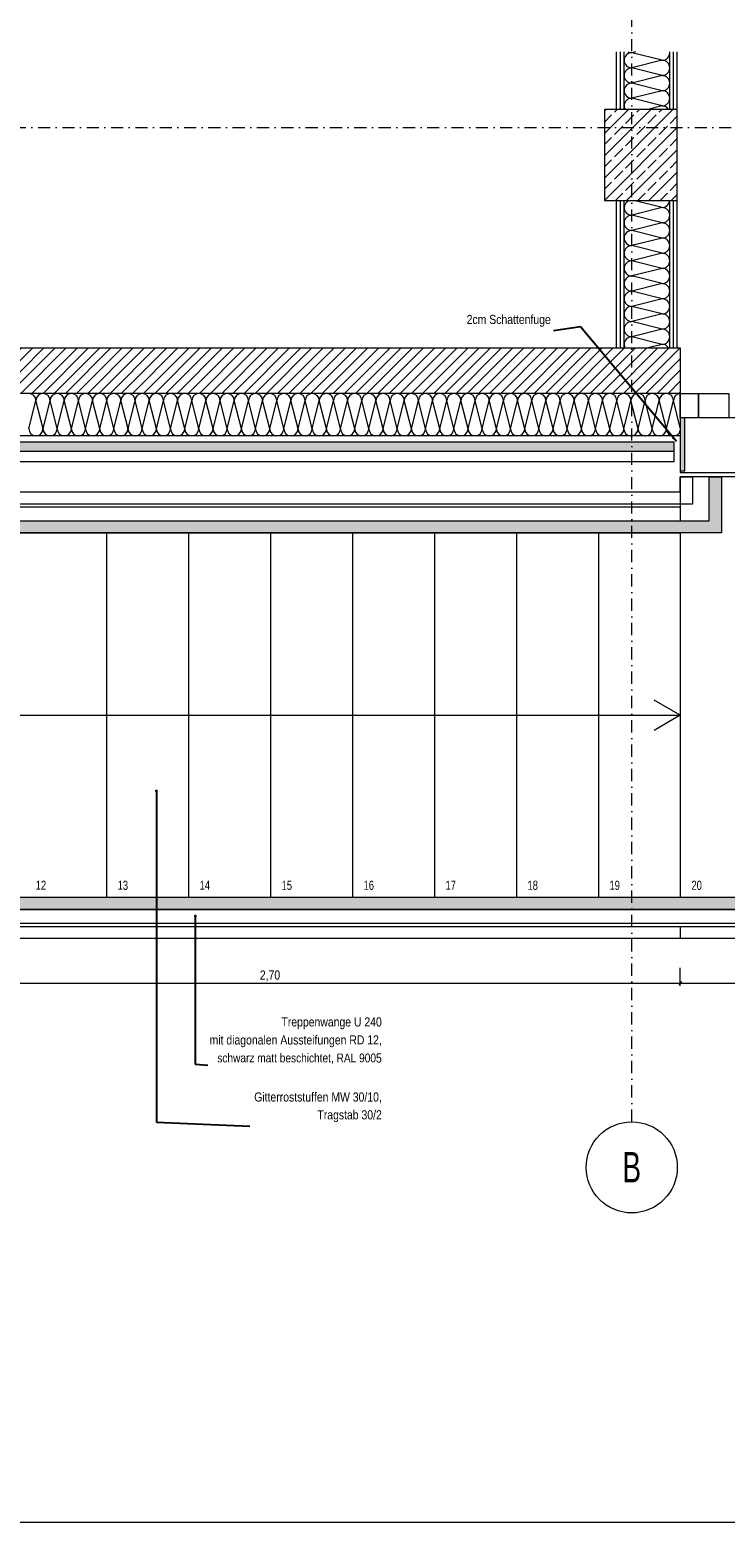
# Model space of a CAD drawing. Header units: metres. Extents: x -58265 to 854892, y -56510 to 35250.
# Tile 15 of 47: x 611273 to 613563, y -51455 to -46542. Entities that reach past the tile are written whole.
import ezdxf

# ---------------------------------------------------------------- set-up
doc = ezdxf.new("R2010")
doc.units = ezdxf.units.M
doc.header["$LTSCALE"] = 0.05
doc.linetypes.add('Achse 24', pattern=[1600, 800, -400, 0, -400])
doc.linetypes.add('Wipeout_Contour', pattern=[20000, 0, -20000])
for name, color, linetype in [('A_1_Bauteilschraffuren', 7, 'Continuous'), ('A_1_Schraffuren', 7, 'Continuous'), ('A_4_Detail_Achsen', 7, 'Continuous'), ('A_4_Detail_Bemaßung', 7, 'Continuous'), ('A_4_Detail_Inhalt', 7, 'Continuous'), ('A_4_Details_Linien', 7, 'Continuous'), ('A_4_N_Detail_Inhalt', 7, 'Continuous')]:
    doc.layers.add(name, color=color, linetype=linetype)
doc.styles.add('ERSTELLTER_STIL_2', font='txt')
doc.styles.add('ERSTELLTER_STIL_4', font='ARIALN.TTF', dxfattribs={"width": 0.8})
doc.styles.add('ERSTELLTER_STIL_7', font='txt')
doc.dimstyles.new('ERSTELLTER_STIL__1', dxfattribs={"dimtxt": 30, "dimasz": 9.5, "dimexe": 0.18, "dimexo": 50, "dimgap": 0, "dimtad": 1, "dimtih": 1, "dimtoh": 1, "dimlfac": 0.001, "dimzin": 0, "dimdsep": 46, "dimtxsty": 'ERSTELLTER_STIL_2', "dimblk": 'ARROWHEAD_6', "dimblk1": 'ARROWHEAD_6', "dimblk2": 'ARROWHEAD_6', "dimcen": 0.09, "dimclrd": 7, "dimclre": 7, "dimclrt": 7, "dimazin": 0, "dimtfac": 1, "dimtdec": 4, "dimtmove": 0, "dimatfit": 3, "dimfxl": 1, "dimtolj": 1, "dimtzin": 0, "dimarcsym": 0})
doc.dimstyles.new('ERSTELLTER_STIL__2', dxfattribs={"dimtxt": 0.18, "dimasz": 18.24, "dimexe": 0.18, "dimexo": 0.0625, "dimgap": 0, "dimtad": 0, "dimtih": 1, "dimtoh": 1, "dimdec": 4, "dimzin": 0, "dimdsep": 46, "dimcen": 0.09, "dimadec": 0, "dimazin": 0, "dimtfac": 1, "dimtdec": 4, "dimtmove": 0, "dimatfit": 3, "dimldrblk": 'ARROWHEAD_11', "dimfxl": 1, "dimtolj": 1, "dimtzin": 0, "dimarcsym": 0})
doc.dimstyles.new('ERSTELLTER_STIL__3', dxfattribs={"dimtxt": 0.18, "dimasz": 18.24, "dimexe": 0.18, "dimexo": 0.0625, "dimgap": 0, "dimtad": 0, "dimtih": 1, "dimtoh": 1, "dimdec": 4, "dimzin": 0, "dimdsep": 46, "dimcen": 0.09, "dimadec": 0, "dimazin": 0, "dimtfac": 1, "dimtdec": 4, "dimtmove": 0, "dimatfit": 3, "dimldrblk": 'ARROWHEAD_5', "dimfxl": 1, "dimtolj": 1, "dimtzin": 0, "dimarcsym": 0})

# ---------------------------------------------------------------- blocks, each defined once
blk = doc.blocks.new('*X185', base_point=(565636.8, -30579.8))
at = {"layer": 'A_1_Schraffuren', "color": 251, "linetype": 'Continuous', "lineweight": 13}
for p, q in [((613355.4, -47127.7), (613262.1, -47104.4)), ((613355.4, -47127.7), (613255.4, -47152.7)), ((613355.4, -47177.7), (613255.4, -47152.7)), ((613355.4, -47177.7), (613255.4, -47202.7)), ((613355.4, -47227.7), (613255.4, -47202.7)), ((613355.4, -47227.7), (613255.4, -47252.7)), ((613355.4, -47277.7), (613255.4, -47252.7)), ((613355.4, -47277.7), (613255.4, -47302.7)), ((613355.4, -47327.7), (613255.4, -47302.7)), ((613355.4, -47327.7), (613255.4, -47352.7)), ((613355.4, -47377.7), (613255.4, -47352.7)), ((613355.4, -47377.7), (613255.4, -47402.7)), ((613355.4, -47427.7), (613255.4, -47402.7)), ((613355.4, -47427.7), (613255.4, -47452.7)), ((613355.4, -47477.7), (613255.4, -47452.7)), ((613355.4, -47477.7), (613255.4, -47502.7)), ((613355.4, -47527.7), (613255.4, -47502.7)), ((613355.4, -47527.7), (613255.4, -47552.7)), ((613355.4, -47577.7), (613255.4, -47552.7)), ((613355.4, -47577.7), (613308.8, -47589.4))]:
    blk.add_line(p, q, dxfattribs=at)
for centre, start, end in [((613255.4, -47127.7), 110.996, 180), ((613355.4, -47102.7), 270, 356.1931), ((613255.4, -47127.7), 180, 270), ((613255.4, -47177.7), 90, 180), ((613355.4, -47152.7), 0, 90), ((613355.4, -47152.7), 270, 0), ((613255.4, -47177.7), 180, 270), ((613255.4, -47227.7), 90, 180), ((613355.4, -47202.7), 0, 90), ((613355.4, -47202.7), 270, 0), ((613255.4, -47227.7), 180, 270), ((613255.4, -47277.7), 90, 180), ((613355.4, -47252.7), 0, 90), ((613355.4, -47252.7), 270, 0), ((613255.4, -47277.7), 180, 270), ((613255.4, -47327.7), 90, 180), ((613355.4, -47302.7), 0, 90), ((613355.4, -47302.7), 270, 0), ((613255.4, -47327.7), 180, 270), ((613255.4, -47377.7), 90, 180), ((613355.4, -47352.7), 0, 90), ((613355.4, -47352.7), 270, 0), ((613255.4, -47377.7), 180, 270), ((613255.4, -47427.7), 90, 180), ((613355.4, -47402.7), 0, 90), ((613355.4, -47402.7), 270, 0), ((613255.4, -47427.7), 180, 270), ((613255.4, -47477.7), 90, 180), ((613355.4, -47452.7), 0, 90), ((613355.4, -47452.7), 270, 0), ((613255.4, -47477.7), 180, 270), ((613255.4, -47527.7), 90, 180), ((613355.4, -47502.7), 0, 90), ((613355.4, -47502.7), 270, 0), ((613255.4, -47527.7), 180, 270), ((613255.4, -47577.7), 90, 180), ((613355.4, -47552.7), 0, 90), ((613355.4, -47552.7), 270, 0), ((613255.4, -47577.7), 180, 207.8005), ((613355.4, -47602.7), 32.2494, 90)]:
    blk.add_arc(centre, 25, start, end, dxfattribs=at)
blk = doc.blocks.new('*X186', base_point=(565636.8, -30579.8))
at = {"layer": 'A_1_Schraffuren', "color": 251, "linetype": 'Continuous', "lineweight": 13}
for p, q in [((613268.8, -46614.4), (613255.4, -46617.7)), ((613355.4, -46642.7), (613255.4, -46617.7)), ((613355.4, -46642.7), (613255.4, -46667.7)), ((613355.4, -46692.7), (613255.4, -46667.7)), ((613355.4, -46692.7), (613255.4, -46717.7)), ((613355.4, -46742.7), (613255.4, -46717.7)), ((613355.4, -46742.7), (613255.4, -46767.7)), ((613355.4, -46792.7), (613255.4, -46767.7)), ((613355.4, -46792.7), (613308.8, -46804.4))]:
    blk.add_line(p, q, dxfattribs=at)
for centre, start, end in [((613255.4, -46642.7), 90, 180), ((613255.4, -46592.7), 240.0423, 270), ((613355.4, -46617.7), 270, 0), ((613355.4, -46617.7), 0, 7.678), ((613255.4, -46642.7), 180, 270), ((613255.4, -46692.7), 90, 180), ((613355.4, -46667.7), 0, 90), ((613355.4, -46667.7), 270, 0), ((613255.4, -46692.7), 180, 270), ((613255.4, -46742.7), 90, 180), ((613355.4, -46717.7), 0, 90), ((613355.4, -46717.7), 270, 0), ((613255.4, -46742.7), 180, 270), ((613255.4, -46792.7), 90, 180), ((613355.4, -46767.7), 0, 90), ((613355.4, -46767.7), 270, 0), ((613255.4, -46792.7), 180, 207.8005), ((613355.4, -46817.7), 32.2494, 90)]:
    blk.add_arc(centre, 25, start, end, dxfattribs=at)
blk = doc.blocks.new('*X188', base_point=(565636.8, -30579.8))
at = {"layer": 'A_1_Schraffuren', "color": 251, "linetype": 'Continuous', "lineweight": 13}
for p, q in [((611269.5, -47856), (611292.8, -47762.7)), ((611316.2, -47856), (611292.8, -47762.7)), ((611316.2, -47856), (611339.5, -47762.7)), ((611362.8, -47856), (611339.5, -47762.7)), ((611362.8, -47856), (611386.2, -47762.7)), ((611409.5, -47856), (611386.2, -47762.7)), ((611409.5, -47856), (611432.8, -47762.7)), ((611456.2, -47856), (611432.8, -47762.7)), ((611456.2, -47856), (611479.5, -47762.7)), ((611502.8, -47856), (611479.5, -47762.7)), ((611502.8, -47856), (611526.2, -47762.7)), ((611549.5, -47856), (611526.2, -47762.7)), ((611549.5, -47856), (611572.8, -47762.7)), ((611596.2, -47856), (611572.8, -47762.7)), ((611596.2, -47856), (611619.5, -47762.7)), ((611642.8, -47856), (611619.5, -47762.7)), ((611642.8, -47856), (611666.2, -47762.7)), ((611689.5, -47856), (611666.2, -47762.7)), ((611689.5, -47856), (611712.8, -47762.7)), ((611736.2, -47856), (611712.8, -47762.7)), ((611736.2, -47856), (611759.5, -47762.7)), ((611782.8, -47856), (611759.5, -47762.7)), ((611782.8, -47856), (611806.2, -47762.7)), ((611829.5, -47856), (611806.2, -47762.7)), ((611829.5, -47856), (611852.8, -47762.7)), ((611876.2, -47856), (611852.8, -47762.7)), ((611876.2, -47856), (611899.5, -47762.7)), ((611922.8, -47856), (611899.5, -47762.7)), ((611922.8, -47856), (611946.2, -47762.7)), ((611969.5, -47856), (611946.2, -47762.7)), ((611969.5, -47856), (611992.8, -47762.7)), ((612016.2, -47856), (611992.8, -47762.7)), ((612016.2, -47856), (612039.5, -47762.7)), ((612062.8, -47856), (612039.5, -47762.7)), ((612062.8, -47856), (612086.2, -47762.7)), ((612109.5, -47856), (612086.2, -47762.7)), ((612109.5, -47856), (612132.8, -47762.7)), ((612156.2, -47856), (612132.8, -47762.7)), ((612156.2, -47856), (612179.5, -47762.7)), ((612202.8, -47856), (612179.5, -47762.7)), ((612202.8, -47856), (612226.2, -47762.7)), ((612249.5, -47856), (612226.2, -47762.7)), ((612249.5, -47856), (612272.8, -47762.7)), ((612296.2, -47856), (612272.8, -47762.7)), ((612296.2, -47856), (612319.5, -47762.7)), ((612342.8, -47856), (612319.5, -47762.7)), ((612342.8, -47856), (612366.2, -47762.7)), ((612389.5, -47856), (612366.2, -47762.7)), ((612389.5, -47856), (612412.8, -47762.7)), ((612436.2, -47856), (612412.8, -47762.7)), ((612436.2, -47856), (612459.5, -47762.7)), ((612482.8, -47856), (612459.5, -47762.7)), ((612482.8, -47856), (612506.2, -47762.7)), ((612529.5, -47856), (612506.2, -47762.7)), ((612529.5, -47856), (612552.8, -47762.7)), ((612576.2, -47856), (612552.8, -47762.7)), ((612576.2, -47856), (612599.5, -47762.7)), ((612622.8, -47856), (612599.5, -47762.7)), ((612622.8, -47856), (612646.2, -47762.7)), ((612669.5, -47856), (612646.2, -47762.7)), ((612669.5, -47856), (612692.8, -47762.7)), ((612716.2, -47856), (612692.8, -47762.7)), ((612716.2, -47856), (612739.5, -47762.7)), ((612762.8, -47856), (612739.5, -47762.7)), ((612762.8, -47856), (612786.2, -47762.7)), ((612809.5, -47856), (612786.2, -47762.7)), ((612809.5, -47856), (612832.8, -47762.7)), ((612856.2, -47856), (612832.8, -47762.7)), ((612856.2, -47856), (612879.5, -47762.7)), ((612902.8, -47856), (612879.5, -47762.7)), ((612902.8, -47856), (612926.2, -47762.7)), ((612949.5, -47856), (612926.2, -47762.7)), ((612949.5, -47856), (612972.8, -47762.7)), ((612996.2, -47856), (612972.8, -47762.7)), ((612996.2, -47856), (613019.5, -47762.7)), ((613042.8, -47856), (613019.5, -47762.7)), ((613042.8, -47856), (613066.2, -47762.7)), ((613089.5, -47856), (613066.2, -47762.7)), ((613089.5, -47856), (613112.8, -47762.7)), ((613136.2, -47856), (613112.8, -47762.7)), ((613136.2, -47856), (613159.5, -47762.7)), ((613182.8, -47856), (613159.5, -47762.7)), ((613182.8, -47856), (613206.2, -47762.7)), ((613229.5, -47856), (613206.2, -47762.7)), ((613229.5, -47856), (613252.8, -47762.7)), ((613276.2, -47856), (613252.8, -47762.7)), ((613276.2, -47856), (613299.5, -47762.7)), ((613322.8, -47856), (613299.5, -47762.7)), ((613322.8, -47856), (613346.2, -47762.7)), ((613369.5, -47856), (613346.2, -47762.7)), ((613369.5, -47856), (613392.8, -47762.7)), ((613415.4, -47853.1), (613392.8, -47762.7))]:
    blk.add_line(p, q, dxfattribs=at)
for centre, start, end in [((611269.5, -47762.7), 0, 90), ((611316.2, -47762.7), 90, 180), ((611316.2, -47762.7), 0, 90), ((611362.8, -47762.7), 90, 180), ((611362.8, -47762.7), 0, 90), ((611409.5, -47762.7), 90, 180), ((611409.5, -47762.7), 0, 90), ((611456.2, -47762.7), 90, 180), ((611456.2, -47762.7), 0, 90), ((611502.8, -47762.7), 90, 180), ((611502.8, -47762.7), 0, 90), ((611549.5, -47762.7), 90, 180), ((611549.5, -47762.7), 0, 90), ((611596.2, -47762.7), 90, 180), ((611596.2, -47762.7), 0, 90), ((611642.8, -47762.7), 90, 180), ((611642.8, -47762.7), 0, 90), ((611689.5, -47762.7), 90, 180), ((611689.5, -47762.7), 0, 90), ((611736.2, -47762.7), 90, 180), ((611736.2, -47762.7), 0, 90), ((611782.8, -47762.7), 90, 180), ((611782.8, -47762.7), 0, 90), ((611829.5, -47762.7), 90, 180), ((611829.5, -47762.7), 0, 90), ((611876.2, -47762.7), 90, 180), ((611876.2, -47762.7), 0, 90), ((611922.8, -47762.7), 90, 180), ((611922.8, -47762.7), 0, 90), ((611969.5, -47762.7), 90, 180), ((611969.5, -47762.7), 0, 90), ((612016.2, -47762.7), 90, 180), ((612016.2, -47762.7), 0, 90), ((612062.8, -47762.7), 90, 180), ((612062.8, -47762.7), 0, 90), ((612109.5, -47762.7), 90, 180), ((612109.5, -47762.7), 0, 90), ((612156.2, -47762.7), 90, 180), ((612156.2, -47762.7), 0, 90), ((612202.8, -47762.7), 90, 180), ((612202.8, -47762.7), 0, 90), ((612249.5, -47762.7), 90, 180), ((612249.5, -47762.7), 0, 90), ((612296.2, -47762.7), 90, 180), ((612296.2, -47762.7), 0, 90), ((612342.8, -47762.7), 90, 180), ((612342.8, -47762.7), 0, 90), ((612389.5, -47762.7), 90, 180), ((612389.5, -47762.7), 0, 90), ((612436.2, -47762.7), 90, 180), ((612436.2, -47762.7), 0, 90), ((612482.8, -47762.7), 90, 180), ((612482.8, -47762.7), 0, 90), ((612529.5, -47762.7), 90, 180), ((612529.5, -47762.7), 0, 90), ((612576.2, -47762.7), 90, 180), ((612576.2, -47762.7), 0, 90), ((612622.8, -47762.7), 90, 180), ((612622.8, -47762.7), 0, 90), ((612669.5, -47762.7), 90, 180), ((612669.5, -47762.7), 0, 90), ((612716.2, -47762.7), 90, 180), ((612716.2, -47762.7), 0, 90), ((612762.8, -47762.7), 90, 180), ((612762.8, -47762.7), 0, 90), ((612809.5, -47762.7), 90, 180), ((612809.5, -47762.7), 0, 90), ((612856.2, -47762.7), 90, 180), ((612856.2, -47762.7), 0, 90), ((612902.8, -47762.7), 90, 180), ((612902.8, -47762.7), 0, 90), ((612949.5, -47762.7), 90, 180), ((612949.5, -47762.7), 0, 90), ((612996.2, -47762.7), 90, 180), ((612996.2, -47762.7), 0, 90), ((613042.8, -47762.7), 90, 180), ((613042.8, -47762.7), 0, 90), ((613089.5, -47762.7), 90, 180), ((613089.5, -47762.7), 0, 90), ((613136.2, -47762.7), 90, 180), ((613136.2, -47762.7), 0, 90), ((613182.8, -47762.7), 90, 180), ((613182.8, -47762.7), 0, 90), ((613229.5, -47762.7), 90, 180), ((613229.5, -47762.7), 0, 90), ((613276.2, -47762.7), 90, 180), ((613276.2, -47762.7), 0, 90), ((613322.8, -47762.7), 90, 180), ((613322.8, -47762.7), 0, 90), ((613369.5, -47762.7), 90, 180), ((613369.5, -47762.7), 0, 90), ((613416.2, -47762.7), 91.7928, 180), ((611292.8, -47856), 180, 270), ((611292.8, -47856), 270, 0), ((611339.5, -47856), 180, 270), ((611339.5, -47856), 270, 0), ((611386.2, -47856), 180, 270), ((611386.2, -47856), 270, 0), ((611432.8, -47856), 180, 270), ((611432.8, -47856), 270, 0), ((611479.5, -47856), 180, 270), ((611479.5, -47856), 270, 0), ((611526.2, -47856), 180, 270), ((611526.2, -47856), 270, 0), ((611572.8, -47856), 180, 270), ((611572.8, -47856), 270, 0), ((611619.5, -47856), 180, 270), ((611619.5, -47856), 270, 0), ((611666.2, -47856), 180, 270), ((611666.2, -47856), 270, 0), ((611712.8, -47856), 180, 270), ((611712.8, -47856), 270, 0), ((611759.5, -47856), 180, 270), ((611759.5, -47856), 270, 0), ((611806.2, -47856), 180, 270), ((611806.2, -47856), 270, 0), ((611852.8, -47856), 180, 270), ((611852.8, -47856), 270, 0), ((611899.5, -47856), 180, 270), ((611899.5, -47856), 270, 0), ((611946.2, -47856), 180, 270), ((611946.2, -47856), 270, 0), ((611992.8, -47856), 180, 270), ((611992.8, -47856), 270, 0), ((612039.5, -47856), 180, 270), ((612039.5, -47856), 270, 0), ((612086.2, -47856), 180, 270), ((612086.2, -47856), 270, 0), ((612132.8, -47856), 180, 270), ((612132.8, -47856), 270, 0), ((612179.5, -47856), 180, 270), ((612179.5, -47856), 270, 0), ((612226.2, -47856), 180, 270), ((612226.2, -47856), 270, 0), ((612272.8, -47856), 180, 270), ((612272.8, -47856), 270, 0), ((612319.5, -47856), 180, 270), ((612319.5, -47856), 270, 0), ((612366.2, -47856), 180, 270), ((612366.2, -47856), 270, 0), ((612412.8, -47856), 180, 270), ((612412.8, -47856), 270, 0), ((612459.5, -47856), 180, 270), ((612459.5, -47856), 270, 0), ((612506.2, -47856), 180, 270), ((612506.2, -47856), 270, 0), ((612552.8, -47856), 180, 270), ((612552.8, -47856), 270, 0), ((612599.5, -47856), 180, 270), ((612599.5, -47856), 270, 0), ((612646.2, -47856), 180, 270), ((612646.2, -47856), 270, 0), ((612692.8, -47856), 180, 270), ((612692.8, -47856), 270, 0), ((612739.5, -47856), 180, 270), ((612739.5, -47856), 270, 0), ((612786.2, -47856), 180, 270), ((612786.2, -47856), 270, 0), ((612832.8, -47856), 180, 270), ((612832.8, -47856), 270, 0), ((612879.5, -47856), 180, 270), ((612879.5, -47856), 270, 0), ((612926.2, -47856), 180, 270), ((612926.2, -47856), 270, 0), ((612972.8, -47856), 180, 270), ((612972.8, -47856), 270, 0), ((613019.5, -47856), 180, 270), ((613019.5, -47856), 270, 0), ((613066.2, -47856), 180, 270), ((613066.2, -47856), 270, 0), ((613112.8, -47856), 180, 270), ((613112.8, -47856), 270, 0), ((613159.5, -47856), 180, 270), ((613159.5, -47856), 270, 0), ((613206.2, -47856), 180, 270), ((613206.2, -47856), 270, 0), ((613252.8, -47856), 180, 270), ((613252.8, -47856), 270, 0), ((613299.5, -47856), 180, 270), ((613299.5, -47856), 270, 0), ((613346.2, -47856), 180, 270), ((613346.2, -47856), 270, 0), ((613392.8, -47856), 180, 270), ((613392.8, -47856), 270, 345.6305)]:
    blk.add_arc(centre, 23.3, start, end, dxfattribs=at)
blk = doc.blocks.new('*D199', base_point=(565636.8, -30579.8))
at = {"layer": 'A_4_Detail_Bemaßung', "color": 7, "linetype": 'Continuous', "lineweight": 13}
for p, q in [((610715.4, -49689.9), (610715.4, -49630.5)), ((613415.4, -49689.9), (613415.4, -49630.5)), ((610720.4, -49675.5), (610710.4, -49685.5)), ((610715.4, -49680.5), (613415.4, -49680.5)), ((613420.4, -49675.5), (613410.4, -49685.5))]:
    blk.add_line(p, q, dxfattribs=at)
at = {"layer": 'A_4_Detail_Bemaßung', "color": 7, "lineweight": 13, "insert": (612030.5, -49674.5), "char_height": 30, "attachment_point": 7, "style": 'ERSTELLTER_STIL_2'}
blk.add_mtext('\\A1;{\\pql;\\fSwis721 Cn BT|b0|i0|c0|p0;\\W1.000000;2,70}', dxfattribs=at)
blk = doc.blocks.new('ARROWHEAD_6')
at = {"color": 0, "linetype": 'Continuous', "lineweight": 0}
for p, q in [((0, 0), (-1, 0)), ((-0.5, -0.5), (0.5, 0.5))]:
    blk.add_line(p, q, dxfattribs=at)
blk = doc.blocks.new('*D200', base_point=(565636.8, -30579.8))
at = {"layer": 'A_4_Detail_Bemaßung', "color": 7, "linetype": 'Continuous', "lineweight": 13}
for p, q in [((613415.4, -49689.9), (613415.4, -49630.5)), ((615465.4, -49689.9), (615465.4, -49630.5)), ((613420.4, -49675.5), (613410.4, -49685.5)), ((613415.4, -49680.5), (615465.4, -49680.5)), ((615460.4, -49685.5), (615470.4, -49675.5)), ((615465.4, -49680.5), (615472.9, -49680.5))]:
    blk.add_line(p, q, dxfattribs=at)
at = {"layer": 'A_4_Detail_Bemaßung', "color": 7, "lineweight": 13, "insert": (614405.5, -49674.5), "char_height": 30, "attachment_point": 7, "style": 'ERSTELLTER_STIL_2'}
blk.add_mtext('\\A1;{\\pql;\\fSwis721 Cn BT|b0|i0|c0|p0;\\W1.000000;2,05}', dxfattribs=at)
blk = doc.blocks.new('ARROWHEAD_11')
at = {"color": 0, "linetype": 'Continuous', "lineweight": 0}
blk.add_line((0, 0), (-1, 0), dxfattribs=at)
at = {"color": 0, "linetype": 'Continuous', "lineweight": 0, "const_width": 0.25, "flags": 128}
blk.add_lwpolyline([(-0.125, 0, 1), (0.125, 0, 1)], format="xyb", close=True, dxfattribs=at)
blk = doc.blocks.new('ARROWHEAD_5')
at = {"linetype": 'Continuous', "lineweight": 0}
blk.add_hatch(color=0, dxfattribs=at).paths.add_polyline_path([(-1, 0.2679), (0, 0), (-1, -0.2679)])
at = {"color": 0, "linetype": 'Continuous', "lineweight": 0}
blk.add_line((0, 0), (-1, 0), dxfattribs=at)

msp = doc.modelspace()

# ---------------------------------------------------------------- hatches: boundary and pattern name
at = {"layer": 'A_1_Schraffuren', "linetype": 'Continuous', "lineweight": 13}
h = msp.add_hatch(dxfattribs=at)
h.set_pattern_fill('Beton__Stahlbeton_0007', color=251, style=0, pattern_type=2)
h.set_pattern_definition([(45, (565636.85, -30579.794), (-36.76955, 36.76955), []), (45, (565618.465, -30561.41), (-36.76955, 36.76955), [39, -13])])
h.paths.add_polyline_path([(613165.428, -47104.366), (613165.428, -46804.366), (613405.428, -46804.366), (613405.428, -47104.366)])
h = msp.add_hatch(dxfattribs=at)
h.set_pattern_fill('MW_Kalksandstein_0007', color=251, style=0, pattern_type=2)
h.set_pattern_definition([(45, (565636.85, -30579.794), (-18.384776, 18.384776), [])])
h.paths.add_polyline_path([(606110.99, -47589.366), (606110.99, -47739.366), (606949.492, -47739.366), (613415.428, -47739.366), (613415.428, -47589.366)])
at = {"layer": 'A_1_Schraffuren', "linetype": 'Continuous', "lineweight": 15}
msp.add_hatch(color=7, dxfattribs=at).paths.add_polyline_path([(613415.428, -47994.366), (613415.428, -47819.366), (613430.442, -47819.366), (613430.428, -47994.366)])
at = {"layer": 'A_1_Schraffuren', "linetype": 'Continuous', "lineweight": 18}
msp.add_hatch(color=49, dxfattribs=at).paths.add_polyline_path([(613395.428, -47930.838), (613395.428, -47899.366), (606110.99, -47899.366), (606110.99, -47928.711)])
at = {"layer": 'A_1_Schraffuren', "linetype": 'Continuous', "lineweight": 0}
for points in [[(613510.428, -48013.711), (613510.428, -48158.711), (607159.824, -48158.711), (607159.824, -48198.711), (613550.845, -48198.711), (613550.845, -48013.711)], [(607158.237, -49398.711), (607158.237, -49438.711), (615415.428, -49438.711), (615415.428, -49398.711)]]:
    msp.add_hatch(color=29, dxfattribs=at).paths.add_polyline_path(points)

# ---------------------------------------------------------------- linework, layer by layer
at = {"layer": 'A_1_Bauteilschraffuren', "color": 7, "linetype": 'Continuous', "lineweight": 15, "flags": 128}
for points in [[(613415.428, -47739.366), (613475.428, -47739.366), (613475.428, -47819.366), (613415.428, -47819.366)], [(613475.428, -47739.366), (613575.428, -47739.366), (613575.428, -47819.366), (613475.428, -47819.366)]]:
    msp.add_lwpolyline(points, close=True, dxfattribs=at)
at = {"layer": 'A_4_Detail_Achsen', "color": 7, "linetype": 'Achse 24', "lineweight": 15, "flags": 128}
for points in [[(613255.428, -50137.031), (613255.428, -46335.525)], [(605693.023, -46864.366), (616371.381, -46864.366)]]:
    msp.add_lwpolyline(points, dxfattribs=at)
at = {"layer": 'A_4_Detail_Achsen', "color": 7, "linetype": 'Continuous', "lineweight": 15}
msp.add_circle((613255.428, -50287.031), 150, dxfattribs=at)
at = {"layer": 'A_4_Detail_Inhalt', "color": 6, "linetype": 'Continuous', "lineweight": 18}
msp.add_lwpolyline([(597031.445, -20414.161), (597031.445, -51455.044), (622468.677, -51455.044), (622468.677, -20414.161)], close=True, dxfattribs=at)
at = {"layer": 'A_4_Details_Linien', "color": 7, "linetype": 'Continuous', "lineweight": 15}
for q in [(613328.826, -48748.711), (613328.826, -48848.711)]:
    msp.add_line((613415.428, -48798.711), q, dxfattribs=at)
for points in [[(613205.428, -46804.366), (613205.428, -46614.366)], [(613217.928, -46804.366), (613217.928, -46614.366)], [(613230.428, -46804.366), (613230.428, -46614.366)], [(613380.428, -46804.366), (613380.428, -46614.366)], [(613392.928, -46804.366), (613392.928, -46614.366)], [(613405.428, -46804.366), (613405.428, -46614.366)], [(613205.428, -47589.366), (613205.428, -47104.366)], [(613217.928, -47589.366), (613217.928, -47104.366)], [(613230.428, -47589.366), (613230.428, -47104.366)], [(613380.428, -47589.366), (613380.428, -47104.366)], [(613392.928, -47589.366), (613392.928, -47104.366)], [(613405.428, -47589.366), (613405.428, -47104.366)], [(606110.99, -47589.366), (613415.428, -47589.366), (613415.428, -47739.366), (606110.99, -47739.366)], [(613415.428, -47739.366), (613415.428, -47879.366), (606110.99, -47879.366)], [(606110.99, -47928.711), (613395.428, -47930.838), (613395.428, -47899.366), (606110.99, -47899.366)], [(606110.99, -47963.711), (613395.428, -47963.711), (613395.428, -47930.838), (606110.99, -47928.711)], [(615415.428, -49398.711), (615415.428, -48013.711), (613415.428, -48013.711), (613415.428, -48063.711)], [(613415.428, -48063.711), (613415.428, -48103.711)], [(613415.428, -48113.711), (607438.149, -48113.711), (607438.149, -48158.711)], [(613415.428, -48103.711), (613415.428, -48158.711)], [(607438.149, -48198.711), (613415.428, -48198.711)], [(611525.428, -48198.711), (611525.428, -49398.711)], [(611795.428, -48198.711), (611795.428, -49398.711)], [(612065.428, -48198.711), (612065.428, -49398.711)], [(612335.428, -48198.711), (612335.428, -49398.711)], [(612605.428, -48198.711), (612605.428, -49398.711)], [(612875.428, -48198.711), (612875.428, -49398.711)], [(613145.428, -48198.711), (613145.428, -49398.711)], [(613415.428, -48198.711), (613415.428, -49398.711)], [(613415.428, -49493.711), (613415.428, -49533.711)]]:
    msp.add_lwpolyline(points, dxfattribs=at)
for points in [[(613165.428, -47104.366), (613405.428, -47104.366), (613405.428, -46804.366), (613165.428, -46804.366)], [(613415.428, -47819.366), (613415.428, -47999.366), (615415.428, -47999.366), (615415.428, -47819.366)], [(613415.428, -47819.366), (613415.428, -47994.366), (613430.428, -47994.366), (613430.442, -47819.366)], [(613550.845, -48198.711), (607159.824, -48198.711), (607159.824, -48158.711), (613510.428, -48158.711), (613510.428, -48013.711), (613550.845, -48013.711)], [(615425.428, -48013.711), (615465.428, -48013.711), (615465.428, -49533.711), (607465.428, -49533.711), (607465.428, -49493.711), (615425.428, -49493.711)], [(613455.428, -48103.711), (607465.428, -48103.711), (607465.428, -48063.711), (613415.428, -48063.711), (613415.428, -48013.711), (613455.428, -48013.711)], [(615415.428, -49398.711), (607158.237, -49398.711), (607158.237, -49438.711), (608759.27, -49438.711), (615415.428, -49438.711)], [(615415.428, -49438.711), (607438.149, -49438.711), (607438.149, -49483.711), (615415.428, -49483.711)]]:
    msp.add_lwpolyline(points, close=True, dxfattribs=at)
at = {"layer": 'A_4_Details_Linien', "color": 7, "linetype": 'Continuous', "lineweight": 15, "flags": 128}
msp.add_lwpolyline([(607455.428, -48798.711), (613415.428, -48798.711)], dxfattribs=at)

# ---------------------------------------------------------------- block references
at = {"layer": 'A_1_Schraffuren', "color": 251, "linetype": 'Continuous', "lineweight": 13}
for name in ['*X186', '*X185', '*X188']:
    msp.add_blockref(name, (565636.85, -30579.794), dxfattribs=at)

# ---------------------------------------------------------------- texts
at = {"layer": 'A_4_Detail_Achsen', "color": 7, "linetype": 'Continuous', "lineweight": 15, "insert": (613255.428, -50286.503), "char_height": 100, "attachment_point": 5, "style": 'ERSTELLTER_STIL_4'}
msp.add_mtext('\\A1;{\\pqc;\\fArial Narrow|b0|i0|c0|p0;\\W0.800000;B}', dxfattribs=at)
at = {"layer": 'A_4_N_Detail_Inhalt', "color": 7, "linetype": 'Continuous', "lineweight": 15, "char_height": 30, "attachment_point": 5, "style": 'ERSTELLTER_STIL_7'}
for s, insert in [('\\A1;{\\pqc;\\fSwis721 LtCn BT|b0|i0|c0|p0;\\W1.000000;1\\fSwis721 LtCn BT|b0|i0|c0|p0;\\W1.000000;2}', (611309.286, -49358.336)), ('\\A1;{\\pqc;\\fSwis721 LtCn BT|b0|i0|c0|p0;\\W1.000000;1\\fSwis721 LtCn BT|b0|i0|c0|p0;\\W1.000000;3}', (611579.286, -49358.62)), ('\\A1;{\\pqc;\\fSwis721 LtCn BT|b0|i0|c0|p0;\\W1.000000;1\\fSwis721 LtCn BT|b0|i0|c0|p0;\\W1.000000;4}', (611849.286, -49358.336)), ('\\A1;{\\pqc;\\fSwis721 LtCn BT|b0|i0|c0|p0;\\W1.000000;1\\fSwis721 LtCn BT|b0|i0|c0|p0;\\W1.000000;5}', (612119.286, -49358.639)), ('\\A1;{\\pqc;\\fSwis721 LtCn BT|b0|i0|c0|p0;\\W1.000000;1\\fSwis721 LtCn BT|b0|i0|c0|p0;\\W1.000000;6}', (612389.286, -49358.639)), ('\\A1;{\\pqc;\\fSwis721 LtCn BT|b0|i0|c0|p0;\\W1.000000;1\\fSwis721 LtCn BT|b0|i0|c0|p0;\\W1.000000;7}', (612659.286, -49358.336)), ('\\A1;{\\pqc;\\fSwis721 LtCn BT|b0|i0|c0|p0;\\W1.000000;1\\fSwis721 LtCn BT|b0|i0|c0|p0;\\W1.000000;8}', (612929.286, -49358.639)), ('\\A1;{\\pqc;\\fSwis721 LtCn BT|b0|i0|c0|p0;\\W1.000000;1\\fSwis721 LtCn BT|b0|i0|c0|p0;\\W1.000000;9}', (613199.286, -49358.62)), ('\\A1;{\\pqc;\\fSwis721 LtCn BT|b0|i0|c0|p0;\\W1.000000;20}', (613469.286, -49358.639))]:
    msp.add_mtext(s, dxfattribs=dict(at, insert=insert))

# ---------------------------------------------------------------- dimensions: what is measured, and where the dimension line sits
at = {"layer": 'A_4_Detail_Bemaßung', "color": 7, "linetype": 'Continuous', "lineweight": 13}
for base, p1, p2, picture, middle in [((613415.428, -49680.518), (610715.428, -49533.711), (613415.428, -48013.711), '*D199', (612069.383, -49659.518)), ((615465.428, -49680.518), (613415.428, -48013.711), (615465.428, -49533.711), '*D200', (614444.383, -49659.518))]:
    dim = msp.add_linear_dim(base=base, p1=p1, p2=p2, dimstyle='ERSTELLTER_STIL__1', dxfattribs=at)
    dim.commit()
    dim.dimension.update_dxf_attribs({"geometry": picture, "text_midpoint": middle, "dimtype": 160})

# ---------------------------------------------------------------- next in the draw order: wipeouts: each hides what was drawn before it
at = {"color": 7, "linetype": 'Wipeout_Contour', "lineweight": 15, "ltscale": 2458712.74726152}
msp.add_wipeout([(612691.598, -47463.897), (612988.102, -47463.897), (612988.102, -47543.272), (612691.598, -47543.272)], dxfattribs=at).dxf.layer = 'A_4_N_Detail_Inhalt'
at = {"color": 7, "linetype": 'Wipeout_Contour', "lineweight": 15, "ltscale": 2456753.373532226}
msp.add_wipeout([(611868.953, -49774.6), (612452.119, -49774.6), (612452.119, -49960.851), (611868.953, -49960.851)], dxfattribs=at).dxf.layer = 'A_4_N_Detail_Inhalt'
at = {"color": 7, "linetype": 'Wipeout_Contour', "lineweight": 15, "ltscale": 2457102.582170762}
msp.add_wipeout([(612007.489, -50022.85), (612452.119, -50022.85), (612452.119, -50161.6), (612007.489, -50161.6)], dxfattribs=at).dxf.layer = 'A_4_N_Detail_Inhalt'

# ---------------------------------------------------------------- next in the draw order: texts
at = {"layer": 'A_4_N_Detail_Inhalt', "color": 7, "linetype": 'Continuous', "lineweight": 15, "insert": (612711.598, -47519.828), "char_height": 30, "attachment_point": 7, "style": 'ERSTELLTER_STIL_2'}
msp.add_mtext('\\A1;{\\pql;\\fSwis721 Cn BT|b0|i0|c0|p0;\\W1.000000;2cm Schattenfuge}', dxfattribs=at)
at = {"layer": 'A_4_N_Detail_Inhalt', "color": 7, "linetype": 'Continuous', "lineweight": 15, "char_height": 30, "attachment_point": 9, "style": 'ERSTELLTER_STIL_2'}
for s, insert, line_spacing_factor in [('\\A1;{\\pqr;\\fSwis721 Cn BT|b0|i0|c0|p0;\\W1.000000;Treppenwange U 240\\P\\pqr;\\fSwis721 Cn BT|b0|i0|c0|p0;\\W1.000000;mit diagonalen Aussteifungen RD 12\\fSwis721 Cn BT|b0|i0|c0|p0;\\W1.000000;,\\P\\pqr;\\fSwis721 Cn BT|b0|i0|c0|p0;\\H0.970337x;\\W1.000000;schwarz matt beschichtet, RAL 900\\fSwis721 Cn BT|b0|i0|c0|p0;\\H1.030570x;\\W1.000000;5}', (612432.119, -49947.275), 1.185534), ('\\A1;{\\pqr;\\fSwis721 Cn BT|b0|i0|c0|p0;\\W1.000000;Gitterroststuffen MW 30/10\\fSwis721 Cn BT|b0|i0|c0|p0;\\W1.000000;,\\P\\pqr;\\fSwis721 Cn BT|b0|i0|c0|p0;\\W1.000000;Tragstab 30/2}', (612432.119, -50138.156), 1.172688)]:
    msp.add_mtext(s, dxfattribs=dict(at, insert=insert, line_spacing_factor=line_spacing_factor))

# ---------------------------------------------------------------- next in the draw order: leaders
at = {"layer": 'A_4_N_Detail_Inhalt', "color": 7, "linetype": 'Continuous', "lineweight": 15, "annotation_type": 0, "has_hookline": 1}
for points, dimstyle, hookline_direction, text_width in [([(613402.999, -47898.097), (613087.068, -47519.828), (612998.102, -47533.272)], 'ERSTELLTER_STIL__3', 1, 272.04), ([(611689.77, -49047.846), (611689.77, -50138.156), (611997.489, -50151.6)], 'ERSTELLTER_STIL__2', 0, 417.96)]:
    msp.add_leader(points, dimstyle=dimstyle, dxfattribs=dict(at, hookline_direction=hookline_direction, text_width=text_width))
at = {"layer": 'A_4_N_Detail_Inhalt', "color": 251, "linetype": 'Continuous', "lineweight": 13, "annotation_type": 0, "has_hookline": 1, "hookline_direction": 0, "text_width": 555.84}
msp.add_leader([(611817.939, -49459.988), (611817.939, -49947.275), (611858.953, -49950.851)], dimstyle='ERSTELLTER_STIL__2', dxfattribs=at)

doc.saveas('drawing.dxf')
